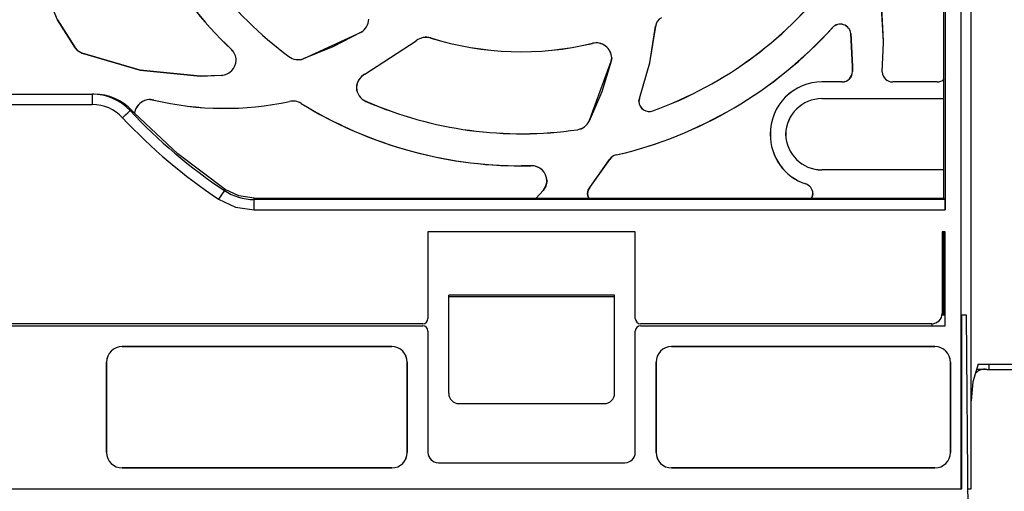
# Model space of a CAD drawing. Header units: millimetres. Extents: x 0 to 1397, y 0 to 1080.
# Tile 9 of 27: x 285 to 380, y 809 to 854. Entities that reach past the tile are written whole.
import ezdxf

# ---------------------------------------------------------------- set-up
doc = ezdxf.new("R2010")
doc.units = ezdxf.units.MM
doc.header["$LTSCALE"] = 5
doc.layers.add('DIMENSIONS', color=140, linetype='Continuous', lineweight=25)
doc.styles.add('SLDTEXTSTYLE0', font='TXT', dxfattribs={"width": 0.7})
doc.dimstyles.new('SLDDIMSTYLE0', dxfattribs={"dimtxt": 10.790039, "dimasz": 16.51, "dimexe": 0, "dimexo": 0.0625, "dimgap": 2.69751, "dimtad": 0, "dimtih": 1, "dimtoh": 1, "dimrnd": 1e-09, "dimzin": 12, "dimdsep": 46, "dimtxsty": 'SLDTEXTSTYLE0', "dimsah": 1, "dimcen": 0.09, "dimadec": 0, "dimazin": 3, "dimtfac": 1, "dimtofl": 0, "dimtmove": 0, "dimatfit": 3, "dimfxl": 0, "dimfrac": 2, "dimtolj": 1, "dimtzin": 12, "dimarcsym": 0})

# ---------------------------------------------------------------- blocks, each defined once
blk = doc.blocks.new('_D_13')
at = {"layer": 'DIMENSIONS'}
for p, q in [((380.57, 932.173), (479.96, 932.173)), ((464.085, 932.173), (464.085, 858.388)), ((448.053, 838.823), (444.429, 838.823)), ((444.429, 838.823), (444.429, 821.674)), ((480.116, 838.823), (483.74, 838.823)), ((483.74, 838.823), (483.74, 821.674)), ((444.429, 821.674), (448.053, 821.674)), ((483.74, 821.674), (480.116, 821.674)), ((464.085, 745.473), (464.085, 819.259)), ((395.446, 745.473), (479.96, 745.473))]:
    blk.add_line(p, q, dxfattribs=at)
for points in [[(464.085, 932.173), (461.545, 915.663), (466.625, 915.663)], [(464.085, 745.473), (466.625, 761.983), (461.545, 761.983)]]:
    blk.add_solid(points, dxfattribs=at)
at = {"layer": 'DIMENSIONS', "char_height": 10.5833, "attachment_point": 1, "style": 'SLDTEXTSTYLE0'}
for s, insert in [('186.7', (443.565, 854.882)), ('7.35', (448.053, 835.317))]:
    blk.add_mtext(s, dxfattribs=dict(at, insert=insert))

msp = doc.modelspace()

# ---------------------------------------------------------------- linework, layer by layer
for p, q in [((374.094, 839.613), (374.094, 862.473)), ((374.22, 862.473), (374.22, 836.143)), ((375.72, 862.473), (375.72, 809.273)), ((376.72, 809.273), (376.72, 862.473)), ((288.573, 854.479), (288.57, 854.477)), ((290.257, 851.819), (288.57, 854.477)), ((288.573, 854.479), (290.26, 851.821)), ((346.284, 853.865), (346.281, 853.866)), ((312.293, 850.71), (317.868, 853.281)), ((317.868, 853.281), (317.87, 853.278)), ((363.338, 853.712), (363.335, 853.715)), ((365.105, 853.136), (365.109, 853.137)), ((365.276, 849.983), (365.105, 853.136)), ((365.109, 853.137), (365.279, 849.983)), ((318.236, 849.225), (323.187, 852.449)), ((318.238, 849.222), (323.189, 852.446)), ((323.189, 852.446), (323.187, 852.449)), ((324.592, 852.717), (324.591, 852.714)), ((340.174, 852.2), (340.173, 852.203)), ((368.126, 849.47), (368.258, 852.258)), ((368.129, 849.47), (368.261, 852.258)), ((368.258, 852.324), (368.258, 852.39)), ((368.258, 852.39), (368.261, 852.39)), ((368.258, 852.258), (368.258, 852.324)), ((368.258, 852.324), (368.261, 852.324)), ((368.258, 852.258), (368.261, 852.258)), ((368.261, 852.324), (368.261, 852.39)), ((368.261, 852.258), (368.261, 852.324)), ((290.26, 851.821), (290.257, 851.819)), ((290.949, 851.265), (290.947, 851.262)), ((305.359, 851.6), (305.362, 851.602)), ((305.827, 850.568), (305.831, 850.568)), ((310.892, 850.929), (310.89, 850.926)), ((312.293, 850.71), (312.294, 850.707)), ((339.874, 844.715), (341.997, 850.475)), ((341.997, 850.475), (342.044, 850.788)), ((341.997, 850.475), (342.001, 850.474)), ((342.048, 850.788), (342.001, 850.474)), ((342.048, 850.788), (342.044, 850.788)), ((302.364, 849.049), (304.412, 849.118)), ((304.413, 849.115), (302.364, 849.046)), ((304.412, 849.118), (304.413, 849.115)), ((318.236, 849.225), (318.238, 849.222)), ((365.27, 849.486), (365.276, 849.983)), ((365.27, 849.486), (365.274, 849.486)), ((365.279, 849.983), (365.274, 849.486)), ((365.276, 849.983), (365.279, 849.983)), ((368.123, 849.439), (368.126, 849.47)), ((368.127, 849.439), (368.123, 849.439)), ((368.126, 849.47), (368.129, 849.47)), ((368.129, 849.47), (368.127, 849.439)), ((302.364, 849.049), (302.364, 849.046)), ((362.32, 848.483), (362.32, 848.486)), ((364.252, 848.486), (362.32, 848.486)), ((364.252, 848.483), (362.32, 848.483)), ((364.252, 848.483), (364.252, 848.486)), ((373.43, 848.486), (369.143, 848.486)), ((369.143, 848.486), (369.143, 848.483)), ((373.43, 848.483), (369.143, 848.483)), ((373.43, 848.483), (373.43, 848.486)), ((280.707, 847.305), (291.934, 847.305)), ((292.125, 847.307), (291.934, 847.303)), ((317.418, 847.938), (317.414, 847.938)), ((280.707, 846.305), (291.934, 846.305)), ((297.517, 846.781), (297.87, 846.739)), ((297.87, 846.739), (297.87, 846.736)), ((310.96, 846.603), (310.959, 846.607)), ((312.081, 846.415), (312.079, 846.412)), ((318.328, 846.612), (318.327, 846.609)), ((344.652, 846.593), (344.71, 846.87)), ((344.656, 846.593), (344.652, 846.593)), ((344.713, 846.869), (344.656, 846.593)), ((344.71, 846.87), (344.713, 846.869)), ((362.32, 846.873), (374.094, 846.873)), ((362.32, 846.873), (362.32, 846.87)), ((362.32, 846.87), (374.094, 846.87)), ((295.588, 845.721), (295.768, 845.727)), ((295.769, 845.727), (295.999, 845.486)), ((295.999, 845.486), (296.011, 845.473)), ((296.011, 845.473), (296.014, 845.47)), ((346.017, 845.7), (346.018, 845.697)), ((339.874, 844.715), (339.877, 844.713)), ((338.728, 843.878), (338.728, 843.875)), ((357.343, 843.439), (357.339, 843.439)), ((358.824, 843.439), (358.821, 843.439)), ((339.925, 838.314), (341.842, 840.993)), ((339.928, 838.312), (341.845, 840.991)), ((341.845, 840.991), (341.842, 840.993)), ((342.476, 841.444), (342.476, 841.441)), ((334.248, 840.406), (333.32, 840.395)), ((334.248, 840.402), (334.248, 840.406)), ((362.32, 840.008), (362.32, 840.005)), ((374.094, 840.008), (362.32, 840.008)), ((374.094, 840.005), (362.32, 840.005)), ((374.072, 837.283), (374.072, 839.613)), ((374.094, 839.613), (374.072, 839.613)), ((335.8, 838.95), (335.804, 838.95)), ((360.754, 838.644), (360.755, 838.648)), ((304.68, 838.009), (304.125, 837.177)), ((304.68, 838.009), (304.757, 838.125)), ((334.764, 837.283), (335.426, 838.017)), ((335.429, 838.014), (334.769, 837.283)), ((335.426, 838.017), (335.429, 838.014)), ((339.705, 837.739), (339.702, 837.739)), ((339.925, 838.314), (339.928, 838.312)), ((361.45, 837.743), (361.453, 837.743)), ((307.541, 837.143), (307.541, 837.283)), ((307.541, 837.283), (334.764, 837.283)), ((307.541, 836.143), (307.541, 837.143)), ((374.212, 837.143), (307.541, 837.143)), ((334.764, 837.283), (334.769, 837.283)), ((334.769, 837.283), (339.843, 837.283)), ((339.843, 837.283), (339.847, 837.283)), ((339.847, 837.283), (361.306, 837.283)), ((361.306, 837.283), (361.31, 837.283)), ((361.31, 837.283), (374.072, 837.283)), ((374.212, 837.143), (374.072, 837.283)), ((307.541, 836.143), (374.22, 836.143)), ((344.32, 834.025), (324.32, 834.025)), ((324.32, 834.025), (324.32, 825.673)), ((344.32, 825.673), (344.32, 834.025)), ((374.22, 834.025), (373.92, 834.025)), ((373.92, 834.025), (373.92, 826.173)), ((374.068, 826.126), (374.068, 834.025)), ((374.22, 824.973), (374.22, 834.025)), ((342.32, 827.939), (326.32, 827.939)), ((326.32, 827.805), (326.32, 827.939)), ((326.32, 827.805), (342.32, 827.805)), ((326.32, 818.473), (326.32, 827.805)), ((342.32, 827.805), (342.32, 827.939)), ((342.32, 818.473), (342.32, 827.805)), ((374.194, 826), (373.886, 826)), ((374.068, 826.126), (373.911, 826.126)), ((374.194, 826), (374.068, 826.126)), ((374.194, 824.973), (374.194, 826)), ((374.194, 826), (374.22, 826)), ((374.22, 824.973), (374.22, 826)), ((375.815, 809.273), (375.815, 826)), ((376.271, 826), (375.815, 826)), ((376.773, 768.448), (376.271, 826)), ((323.82, 825.173), (248.82, 825.173)), ((248.82, 824.973), (323.82, 824.973)), ((324.32, 824.473), (324.32, 812.773)), ((344.32, 812.773), (344.32, 824.473)), ((372.92, 825.173), (344.82, 825.173)), ((344.82, 824.973), (374.22, 824.973)), ((372.92, 825.173), (372.92, 824.973)), ((320.82, 822.973), (294.82, 822.973)), ((294.82, 822.973), (294.82, 822.969)), ((294.82, 822.969), (320.82, 822.969)), ((320.82, 822.969), (320.82, 822.973)), ((373.22, 822.973), (347.82, 822.973)), ((347.82, 822.973), (347.82, 822.969)), ((347.82, 822.969), (373.22, 822.969)), ((373.22, 822.969), (373.22, 822.973)), ((293.32, 821.473), (293.32, 812.773)), ((293.325, 821.473), (293.32, 821.473)), ((293.325, 812.773), (293.325, 821.473)), ((322.32, 821.473), (322.316, 821.473)), ((322.316, 821.473), (322.316, 812.773)), ((322.32, 812.773), (322.32, 821.473)), ((346.32, 821.473), (346.32, 812.773)), ((346.325, 821.473), (346.32, 821.473)), ((346.325, 812.773), (346.325, 821.473)), ((374.72, 821.473), (374.716, 821.473)), ((374.716, 821.473), (374.716, 812.773)), ((374.72, 812.773), (374.72, 821.473)), ((378.217, 820.773), (377.243, 820.773)), ((377.39, 821.273), (381.72, 821.273)), ((378.217, 820.773), (381.72, 820.773)), ((378.448, 820.773), (378.448, 821.273)), ((327.32, 817.473), (341.32, 817.473)), ((293.32, 812.773), (293.325, 812.773)), ((322.316, 812.773), (322.32, 812.773)), ((346.32, 812.773), (346.325, 812.773)), ((374.716, 812.773), (374.72, 812.773)), ((294.82, 811.278), (294.82, 811.273)), ((320.82, 811.278), (294.82, 811.278)), ((294.82, 811.273), (320.82, 811.273)), ((320.82, 811.273), (320.82, 811.278)), ((325.32, 811.773), (343.32, 811.773)), ((347.82, 811.278), (347.82, 811.273)), ((373.22, 811.278), (347.82, 811.278)), ((347.82, 811.273), (373.22, 811.273)), ((373.22, 811.273), (373.22, 811.278)), ((196.92, 809.273), (375.72, 809.273)), ((375.72, 809.273), (375.815, 809.273)), ((376.417, 809.273), (376.72, 809.273))]:
    msp.add_line(p, q)
at = {"flags": 128}
for points in [[(368.258, 852.39), (368.079, 855.632), (367.545, 858.834)], [(368.261, 852.39), (368.083, 855.632), (367.548, 858.835)], [(288.57, 854.477), (287.995, 855.833), (287.798, 857.293)], [(344.71, 846.87), (345.709, 850.32), (346.281, 853.866)], [(344.713, 846.869), (345.712, 850.319), (346.284, 853.865)], [(317.87, 853.278), (315.147, 851.852), (312.294, 850.707)], [(290.947, 851.262), (290.56, 851.489), (290.257, 851.819)], [(290.26, 851.821), (290.563, 851.492), (290.949, 851.265)], [(302.364, 849.046), (296.549, 849.605), (290.947, 851.262)], [(290.949, 851.265), (296.55, 849.608), (302.364, 849.049)], [(342.001, 850.474), (341.084, 847.54), (339.877, 844.713)], [(291.934, 847.305), (291.934, 847.229), (291.934, 847.012), (291.934, 846.687), (291.934, 846.305)], [(294.854, 845.035), (295.132, 845.295), (295.369, 845.517), (295.528, 845.666), (295.586, 845.72)], [(304.757, 838.125), (300.181, 841.555), (296.014, 845.47)], [(335.426, 838.017), (335.693, 838.452), (335.8, 838.95)], [(335.804, 838.95), (335.696, 838.45), (335.429, 838.014)], [(307.541, 837.283), (306.087, 837.498), (304.757, 838.125)], [(339.702, 837.739), (339.769, 838.044), (339.925, 838.314)], [(339.843, 837.283), (339.745, 837.503), (339.702, 837.739)], [(339.928, 838.312), (339.772, 838.043), (339.705, 837.739)], [(339.705, 837.739), (339.749, 837.503), (339.847, 837.283)], [(361.306, 837.283), (361.405, 837.505), (361.45, 837.743)], [(361.453, 837.743), (361.409, 837.505), (361.31, 837.283)], [(304.125, 837.177), (305.752, 836.409), (307.541, 836.143)], [(377.39, 821.273), (376.888, 819.572), (376.72, 817.744)]]:
    msp.add_lwpolyline(points, dxfattribs=at)
for centre, radius, start, end in [((333.32, 880.873), 40.482, 193.35108, 226.31365), ((333.32, 880.873), 40.478, 193.35108, 226.31365), ((333.32, 881.005), 37.522, 201.4467, 233.28703), ((333.32, 881.005), 37.518, 201.4467, 233.28703), ((333.32, 881.005), 37.518, 289.7798, 323.7005), ((333.32, 881.005), 37.522, 289.7798, 323.7005), ((317.097, 854.589), 1.518, 300.53271, 357.51962), ((317.097, 854.589), 1.522, 300.53271, 357.52529), ((347.297, 853.765), 1.022, 117.27542, 174.32793), ((347.297, 853.765), 1.018, 117.27542, 174.32793), ((364.093, 853.029), 1.022, 6.05561, 137.85952), ((364.093, 853.029), 1.018, 6.05561, 137.85952), ((333.32, 880.873), 40.478, 283.07227, 317.85952), ((333.32, 880.873), 40.482, 283.07227, 317.85952), ((324.141, 851.264), 1.522, 72.77654, 128.82681), ((324.141, 851.264), 1.518, 72.77654, 128.82681), ((333.32, 880.873), 29.482, 252.77654, 283.44323), ((333.32, 880.873), 29.478, 252.77654, 283.44323), ((340.527, 850.723), 1.522, 2.47471, 103.44323), ((340.527, 850.723), 1.518, 2.48038, 103.44323), ((304.31, 850.502), 1.518, 2.48038, 46.31365), ((304.31, 850.502), 1.522, 2.47471, 46.31365), ((304.31, 850.633), 1.518, 273.849, 357.51962), ((304.31, 850.633), 1.522, 273.849, 357.52529), ((311.799, 852.146), 1.522, 233.28703, 288.98745), ((311.799, 852.146), 1.518, 233.28703, 288.98745), ((318.935, 847.873), 1.522, 117.32347, 177.52529), ((318.935, 847.873), 1.518, 117.32347, 177.51962), ((364.252, 849.505), 1.022, 270, 358.94436), ((364.252, 849.505), 1.018, 270, 358.94436), ((369.143, 849.505), 1.022, 183.68704, 270), ((369.143, 849.505), 1.018, 183.69966, 270), ((362.32, 843.505), 4.982, 90, 180.75577), ((362.32, 843.505), 4.978, 90, 180.7563), ((373.458, 849.417), 0.931, 268.26823, 313.122), ((373.458, 849.416), 0.934, 268.25575, 312.91658), ((291.934, 842.305), 5, 43.07752, 90.00116), ((292.123, 842.306), 5, 43.18248, 89.97232), ((318.935, 848.004), 1.522, 182.47471, 246.4467), ((318.935, 848.004), 1.518, 182.48038, 246.4467), ((291.93, 842.306), 3.999, 43.03085, 89.95302), ((297.517, 845.259), 1.522, 90, 171.89985), ((297.517, 845.259), 1.518, 76.59322, 172.00218), ((304.705, 875.414), 29.478, 256.59322, 282.24933), ((304.705, 875.414), 29.482, 256.59322, 282.24933), ((311.282, 845.12), 1.522, 58.35108, 102.24933), ((311.282, 845.12), 1.518, 58.35108, 102.24933), ((333.32, 880.873), 40.482, 238.35108, 271.31365), ((333.32, 880.873), 40.478, 238.35108, 270), ((333.32, 881.005), 37.522, 246.4467, 278.28703), ((333.32, 881.005), 37.518, 246.4467, 278.28703), ((345.672, 846.658), 1.022, 183.68704, 289.7798), ((345.672, 846.658), 1.018, 183.69966, 289.7798), ((362.32, 843.373), 3.5, 90, 178.92426), ((362.32, 843.373), 3.497, 90, 178.9232), ((333.32, 881.005), 51.662, 223.07895, 236.3314), ((333.347, 881.055), 52.718, 223.09953, 236.33806), ((338.509, 845.381), 1.518, 278.28703, 333.98745), ((338.509, 845.381), 1.522, 278.28703, 333.98745), ((362.32, 843.373), 4.982, 179.24423, 251.67303), ((362.32, 843.373), 4.978, 179.2437, 251.67303), ((362.32, 843.505), 3.5, 181.07574, 270), ((362.32, 843.505), 3.497, 181.0768, 270), ((342.707, 840.449), 1.022, 103.07123, 147.80671), ((342.707, 840.449), 1.018, 103.07227, 147.80682), ((334.283, 838.884), 1.522, 2.47471, 91.31365), ((334.283, 838.884), 1.518, 2.48038, 91.31365), ((360.434, 837.678), 1.018, 3.69966, 71.67301), ((360.434, 837.678), 1.022, 3.68704, 71.67303), ((307.541, 842.305), 5.162, 236.3314, 270), ((345.559, 836.395), 28.663, 359.49612, 1.49519), ((323.82, 825.673), 0.5, 270, 360), ((344.82, 825.673), 0.5, 180, 270), ((372.92, 826.173), 1, 270, 0), ((323.82, 824.473), 0.5, 0, 90), ((344.82, 824.473), 0.5, 90, 180), ((294.82, 821.473), 1.5, 90, 180), ((294.82, 821.473), 1.496, 90, 180), ((320.82, 821.473), 1.5, 360, 90), ((320.82, 821.473), 1.496, 360, 90), ((347.82, 821.473), 1.5, 90, 180), ((347.82, 821.473), 1.496, 90, 180), ((373.22, 821.473), 1.5, 360, 90), ((373.22, 821.473), 1.496, 360, 90), ((378.018, 819.569), 1.22, 80.62585, 136.32073), ((327.32, 818.473), 1, 180, 270), ((341.32, 818.473), 1, 270, 0), ((294.82, 812.773), 1.5, 180, 270), ((294.82, 812.773), 1.495, 180, 270), ((320.82, 812.773), 1.5, 270, 360), ((320.82, 812.773), 1.496, 270, 360), ((325.32, 812.773), 1, 180, 270), ((343.32, 812.773), 1, 270, 360), ((347.82, 812.773), 1.5, 180, 270), ((347.82, 812.773), 1.495, 180, 270), ((373.22, 812.773), 1.5, 270, 360), ((373.22, 812.773), 1.496, 270, 360)]:
    msp.add_arc(centre, radius, start, end)

# ---------------------------------------------------------------- dimensions: what is measured, and where the dimension line sits
at = {"layer": 'DIMENSIONS'}
dim = msp.add_linear_dim(base=(464.085, 745.473), p1=(374.22, 932.173), p2=(389.096, 745.473), angle=90, dimstyle='SLDDIMSTYLE0', dxfattribs=at)
dim.commit()
dim.dimension.update_dxf_attribs({"geometry": '_D_13', "text_midpoint": (464.085, 838.823), "dimtype": 160})

doc.saveas('drawing.dxf')
